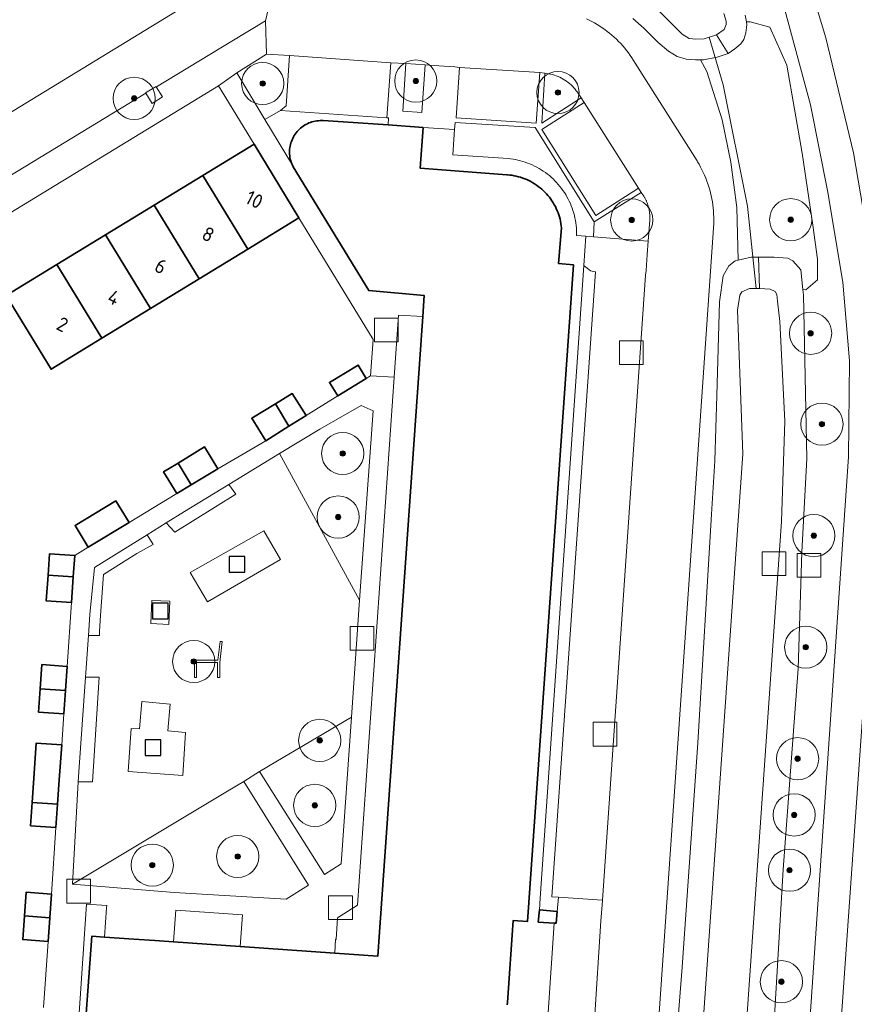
# Model space of a CAD drawing. Extents: x 154222 to 160093, y 456746 to 462495.
# Tile 171 of 254: x 158409 to 158488, y 461278 to 461371. Entities that reach past the tile are written whole.
import ezdxf
from ezdxf.enums import TextEntityAlignment as Align

# ---------------------------------------------------------------- set-up
doc = ezdxf.new("R2010")
doc.units = 0
doc.header["$LTSCALE"] = 0.75
doc.layers.get('0').update_dxf_attribs({"linetype": 'CONTINUOUS'})
for name, color, linetype, lineweight in [('B-XX-GR-BEPLANTING_CULTUUR_BODEMBEDEKKER-GV', 252, 'CONTINUOUS', 18), ('B-XX-GR-BEPLANTING_CULTUUR_BOSPLANTSOEN-GV', 252, 'CONTINUOUS', 18), ('B-XX-GR-BEPLANTING_CULTUUR_HEESTERS-GV', 252, 'CONTINUOUS', 18), ('B-XX-GR-BOOM-S', 252, 'CONTINUOUS', 25), ('B-XX-GR-HAAG-GV', 252, 'CONTINUOUS', 13), ('B-XX-IE-MEUBILAIR_WEGMEUBILAIR-S', 252, 'CONTINUOUS', 25), ('B-XX-KW-KUNSTWERK_DUIKER-G', 252, 'CONTINUOUS', 18), ('B-XX-OG-BEBOUWING-GV', 6, 'CONTINUOUS', 35), ('B-XX-OG-BEBOUWING-T18', 1, 'CONTINUOUS', 18), ('B-XX-OG-TERREIN_CULTUURSCHEIDING-GV', 252, 'CONTINUOUS', 18), ('B-XX-OG-TERREIN_ERF-GV', 252, 'CONTINUOUS', 18), ('B-XX-OG-TERREIN_ONBEGROEID-GV', 252, 'CONTINUOUS', 18), ('B-XX-OG-WATER_SLOOT-GV', 252, 'CONTINUOUS', 18), ('B-XX-RI-GWA_RIOOLPUT-S', 252, 'CONTINUOUS', 25), ('B-XX-VH-VERHARDING_ASFALT-GV', 252, 'CONTINUOUS', 18), ('B-XX-VH-VERHARDING_BETONSTRAATSTEEN-GV', 252, 'CONTINUOUS', 18), ('B-XX-VH-VERHARDING_TEGEL-GV', 252, 'CONTINUOUS', 18), ('B-XX-VH-VERHARDING_TEGEL_RUBBER-GV', 252, 'CONTINUOUS', 18)]:
    doc.layers.add(name, color=color, linetype=linetype, lineweight=lineweight)
doc.styles.add('NLCS-ISO-M-T18', font='NLCS-ISO.ttf', dxfattribs={"height": 1.8})

# ---------------------------------------------------------------- blocks, each defined once
blk = doc.blocks.new('SRI-PUT_INSPECTIEPUT_RIOOLPUT-SO')
at = {"color": 0, "linetype": 'ByBlock', "lineweight": 18}
blk.add_lwpolyline([(-1.125, -1.125), (1.125, -1.125), (1.125, 1.125), (-1.125, 1.125)], close=True, dxfattribs=at)
blk = doc.blocks.new('SIE-WEG_SPEELTOESTEL-SO')
at = {"flags": 128}
blk.add_lwpolyline([(-0.75, -0.75), (0.75, -0.75), (0.75, 0.75), (-0.75, 0.75)], close=True, dxfattribs=at)
blk = doc.blocks.new('SIE-WEG_ZITBANK-SO')
at = {"color": 0, "linetype": 'ByBlock', "lineweight": 18}
blk.add_lwpolyline([(-0.912, -1.631), (-0.912, -0.2), (1.088, -0.2), (1.088, -1.631), (1.288, -1.631), (1.288, -0.212), (1.536, 1.777), (1.335, 1.777), (1.113, 0), (-1.112, 0), (-1.112, -1.631)], close=True, dxfattribs=at)
blk = doc.blocks.new('SGR-BOOM_01-SO')
at = {"linetype": 'ByBlock', "lineweight": 18}
h = blk.add_hatch(color=0, dxfattribs=at)
h.dxf.hatch_style = 1
edge = h.paths.add_edge_path()
edge.add_arc((0, 0), 0.25, 0, 360)
at = {"color": 0, "linetype": 'ByBlock', "lineweight": 18}
for radius in [2, 0.25]:
    blk.add_circle((0, 0), radius, dxfattribs=at)

msp = doc.modelspace()

# ---------------------------------------------------------------- linework, layer by layer
at = {"layer": 'B-XX-GR-BEPLANTING_CULTUUR_BODEMBEDEKKER-GV'}
for points in [[(158443.702, 461361.891), (158433.635, 461362.577), (158432.161, 461361.709), (158434.757, 461357.384), (158434.696, 461357.526), (158434.643, 461357.672), (158434.598, 461357.819), (158434.56, 461357.97), (158434.53, 461358.121), (158434.508, 461358.275), (158434.494, 461358.429), (158434.487, 461358.583), (158434.489, 461358.738), (158434.499, 461358.892), (158434.517, 461359.046), (158434.543, 461359.199), (158434.576, 461359.35), (158434.617, 461359.499), (158434.666, 461359.646), (158434.723, 461359.79), (158434.787, 461359.931), (158434.858, 461360.068), (158434.936, 461360.202), (158435.021, 461360.331), (158435.112, 461360.456), (158435.21, 461360.576), (158435.313, 461360.691), (158435.423, 461360.8), (158435.538, 461360.903), (158435.659, 461361.001), (158435.784, 461361.092), (158435.913, 461361.176), (158436.047, 461361.254), (158436.185, 461361.324), (158436.326, 461361.388), (158436.47, 461361.444), (158436.617, 461361.492), (158436.767, 461361.533), (158436.918, 461361.566), (158437.07, 461361.591), (158437.224, 461361.608), (158437.379, 461361.617), (158437.533, 461361.619), (158437.688, 461361.612), (158443.829, 461361.199), (158443.868, 461361.88)], [(158457.755, 461360.946), (158450.197, 461361.442), (158450.135, 461360.774), (158449.959, 461358.375), (158455.198, 461358.014), (158455.429, 461357.989), (158455.665, 461357.956), (158455.901, 461357.915), (158456.135, 461357.866), (158456.367, 461357.809), (158456.597, 461357.744), (158456.824, 461357.672), (158457.049, 461357.592), (158457.272, 461357.505), (158457.491, 461357.41), (158457.707, 461357.308), (158457.919, 461357.199), (158458.128, 461357.083), (158458.333, 461356.96), (158458.533, 461356.83), (158458.729, 461356.693), (158458.92, 461356.55), (158459.107, 461356.401), (158459.288, 461356.245), (158459.464, 461356.084), (158459.635, 461355.916), (158459.799, 461355.743), (158459.958, 461355.565), (158460.111, 461355.381), (158460.258, 461355.193), (158460.398, 461354.999), (158460.532, 461354.801), (158460.659, 461354.599), (158460.779, 461354.392), (158460.892, 461354.182), (158460.998, 461353.968), (158461.096, 461353.751), (158461.188, 461353.53), (158461.272, 461353.306), (158461.348, 461353.08), (158461.417, 461352.851), (158461.478, 461352.62), (158461.532, 461352.387), (158461.577, 461352.153), (158461.615, 461351.917), (158461.645, 461351.68), (158461.666, 461351.442), (158461.68, 461351.204), (158461.686, 461350.965), (158461.684, 461350.726), (158462.559, 461350.65), (158463.291, 461350.594), (158463.368, 461352.033)], [(158463.015, 461347.363), (158462.363, 461347.892), (158458.224, 461287.917), (158458.188, 461286.81), (158459.84, 461286.653), (158459.966, 461288), (158459.354, 461288.04), (158463.49, 461347.29)], [(158429.416, 461326.194), (158428.731, 461327.13), (158424.528, 461324.573), (158422.813, 461323.497), (158423.615, 461322.612)], [(158421.559, 461321.424), (158420.994, 461322.356), (158416.023, 461319.238), (158415.574, 461314.783), (158415.436, 461312.813), (158416.48, 461312.815), (158416.467, 461313.223), (158416.572, 461314.713), (158416.869, 461318.588), (158420.03, 461320.571)], [(158416.446, 461308.862), (158415.158, 461308.867), (158414.527, 461299.885), (158414.473, 461298.938), (158415.829, 461298.948)]]:
    msp.add_lwpolyline(points, close=True, dxfattribs=at)
at = {"layer": 'B-XX-GR-BEPLANTING_CULTUUR_BOSPLANTSOEN-GV'}
msp.add_lwpolyline([(158478.124, 461370.975), (158477.784, 461370.99), (158477.834, 461370.707), (158477.734, 461369.943), (158477.53, 461369.3), (158477.237, 461368.899), (158476.668, 461368.41), (158476.063, 461367.99), (158475.006, 461367.62), (158473.724, 461367.386), (158473.435, 461367.385), (158474.019, 461366.28), (158475.484, 461361.7), (158476.309, 461357.67), (158476.858, 461353.364), (158477.005, 461348.399), (158478.235, 461348.672), (158478.94, 461348.676), (158480.421, 461348.684), (158481.689, 461348.57), (158482.176, 461348.313), (158482.438, 461348.037), (158482.927, 461347.467), (158483.131, 461345.595), (158483.407, 461345.583), (158484.514, 461346.52), (158484.514, 461348.48), (158484.088, 461351.718), (158483.066, 461358.535), (158481.617, 461366.885), (158479.998, 461370.464)], close=True, dxfattribs=at)
at = {"layer": 'B-XX-GR-BEPLANTING_CULTUUR_HEESTERS-GV'}
for points in [[(158434.479, 461367.782), (158432.313, 461367.925), (158429.507, 461366.129), (158432.161, 461361.709), (158433.635, 461362.577), (158434.172, 461363.016)], [(158447.355, 461366.893), (158445.515, 461367.015), (158445.232, 461362.499), (158447.018, 461362.371)], [(158458.863, 461366.092), (158458.69, 461366.113), (158458.385, 461361.384), (158462.128, 461363.784), (158461.873, 461364.147), (158461.771, 461364.301), (158461.662, 461364.451), (158461.547, 461364.595), (158461.426, 461364.735), (158461.298, 461364.869), (158461.165, 461364.997), (158461.027, 461365.12), (158460.883, 461365.236), (158460.735, 461365.347), (158460.582, 461365.45), (158460.425, 461365.547), (158460.263, 461365.637), (158460.098, 461365.72), (158459.929, 461365.796), (158459.758, 461365.864), (158459.583, 461365.925), (158459.406, 461365.979), (158459.227, 461366.024), (158459.046, 461366.062)], [(158468.057, 461354.449), (158467.821, 461354.798), (158463.368, 461352.033), (158463.291, 461350.594), (158468.47, 461350.195), (158468.615, 461352.178), (158468.62, 461352.242), (158468.623, 461352.306), (158468.626, 461352.371), (158468.627, 461352.435), (158468.627, 461352.499), (158468.626, 461352.563), (158468.624, 461352.628), (158468.621, 461352.692), (158468.616, 461352.756), (158468.611, 461352.82), (158468.604, 461352.884), (158468.597, 461352.948), (158468.588, 461353.012), (158468.578, 461353.075), (158468.567, 461353.139), (158468.555, 461353.202), (158468.542, 461353.265), (158468.528, 461353.328), (158468.52, 461353.359), (158468.512, 461353.39), (158468.496, 461353.452), (158468.478, 461353.514), (158468.46, 461353.576), (158468.44, 461353.637), (158468.419, 461353.698), (158468.398, 461353.758), (158468.375, 461353.818), (158468.351, 461353.878), (158468.326, 461353.937), (158468.3, 461353.996), (158468.273, 461354.055), (158468.245, 461354.113), (158468.216, 461354.17), (158468.187, 461354.227), (158468.156, 461354.283), (158468.124, 461354.339), (158468.091, 461354.394)], [(158442.4, 461334.117), (158441.291, 461334.6), (158437.366, 461332.381), (158433.528, 461330.047), (158441.13, 461316.144)], [(158439.366, 461291.164), (158440.348, 461305.061), (158433.198, 461300.835), (158431.648, 461299.919), (158437.792, 461290.157)], [(158436.274, 461289.155), (158430.16, 461298.971), (158428.616, 461298.045), (158420.564, 461293.218), (158413.923, 461289.237), (158423.561, 461288.446), (158434.159, 461287.814)]]:
    msp.add_lwpolyline(points, close=True, dxfattribs=at)
at = {"layer": 'B-XX-GR-HAAG-GV'}
for points in [[(158443.702, 461361.891), (158433.635, 461362.577), (158432.161, 461361.709), (158434.757, 461357.384), (158434.696, 461357.526), (158434.643, 461357.672), (158434.598, 461357.819), (158434.56, 461357.97), (158434.53, 461358.121), (158434.508, 461358.275), (158434.494, 461358.429), (158434.487, 461358.583), (158434.489, 461358.738), (158434.499, 461358.892), (158434.517, 461359.046), (158434.543, 461359.199), (158434.576, 461359.35), (158434.617, 461359.499), (158434.666, 461359.646), (158434.723, 461359.79), (158434.787, 461359.931), (158434.858, 461360.068), (158434.936, 461360.202), (158435.021, 461360.331), (158435.112, 461360.456), (158435.21, 461360.576), (158435.313, 461360.691), (158435.423, 461360.8), (158435.538, 461360.903), (158435.659, 461361.001), (158435.784, 461361.092), (158435.913, 461361.176), (158436.047, 461361.254), (158436.185, 461361.324), (158436.326, 461361.388), (158436.47, 461361.444), (158436.617, 461361.492), (158436.767, 461361.533), (158436.918, 461361.566), (158437.07, 461361.591), (158437.224, 461361.608), (158437.379, 461361.617), (158437.533, 461361.619), (158437.688, 461361.612), (158443.829, 461361.199), (158443.868, 461361.88)], [(158457.755, 461360.946), (158450.197, 461361.442), (158450.135, 461360.774), (158449.959, 461358.375), (158455.198, 461358.014), (158455.429, 461357.989), (158455.665, 461357.956), (158455.901, 461357.915), (158456.135, 461357.866), (158456.367, 461357.809), (158456.597, 461357.744), (158456.824, 461357.672), (158457.049, 461357.592), (158457.272, 461357.505), (158457.491, 461357.41), (158457.707, 461357.308), (158457.919, 461357.199), (158458.128, 461357.083), (158458.333, 461356.96), (158458.533, 461356.83), (158458.729, 461356.693), (158458.92, 461356.55), (158459.107, 461356.401), (158459.288, 461356.245), (158459.464, 461356.084), (158459.635, 461355.916), (158459.799, 461355.743), (158459.958, 461355.565), (158460.111, 461355.381), (158460.258, 461355.193), (158460.398, 461354.999), (158460.532, 461354.801), (158460.659, 461354.599), (158460.779, 461354.392), (158460.892, 461354.182), (158460.998, 461353.968), (158461.096, 461353.751), (158461.188, 461353.53), (158461.272, 461353.306), (158461.348, 461353.08), (158461.417, 461352.851), (158461.478, 461352.62), (158461.532, 461352.387), (158461.577, 461352.153), (158461.615, 461351.917), (158461.645, 461351.68), (158461.666, 461351.442), (158461.68, 461351.204), (158461.686, 461350.965), (158461.684, 461350.726), (158462.559, 461350.65), (158463.291, 461350.594), (158463.368, 461352.033)], [(158463.015, 461347.363), (158462.363, 461347.892), (158458.224, 461287.917), (158458.188, 461286.81), (158459.84, 461286.653), (158459.966, 461288), (158459.354, 461288.04), (158463.49, 461347.29)]]:
    msp.add_lwpolyline(points, close=True, dxfattribs=at)
at = {"layer": 'B-XX-KW-KUNSTWERK_DUIKER-G'}
msp.add_lwpolyline([(158478.691, 461345.711), (158477.878, 461353.493), (158475.576, 461364.995), (158474.244, 461369.521)], dxfattribs=at)
at = {"layer": 'B-XX-OG-BEBOUWING-GV'}
msp.add_lwpolyline([(158455.125, 461277.809), (158455.14, 461278.018), (158455.69, 461285.801), (158457.05, 461285.711), (158461.387, 461347.953), (158459.981, 461348.084), (158460.259, 461351.443), (158460.236, 461351.653), (158460.204, 461351.861), (158460.165, 461352.068), (158460.118, 461352.274), (158460.063, 461352.478), (158460.001, 461352.679), (158459.931, 461352.878), (158459.853, 461353.074), (158459.768, 461353.267), (158459.676, 461353.457), (158459.577, 461353.643), (158459.47, 461353.825), (158459.357, 461354.003), (158459.238, 461354.177), (158459.111, 461354.346), (158458.979, 461354.51), (158458.84, 461354.668), (158458.695, 461354.822), (158458.545, 461354.97), (158458.389, 461355.112), (158458.228, 461355.248), (158458.062, 461355.378), (158457.891, 461355.501), (158457.715, 461355.618), (158457.535, 461355.728), (158457.351, 461355.831), (158457.164, 461355.928), (158456.973, 461356.017), (158456.778, 461356.098), (158456.581, 461356.173), (158456.38, 461356.239), (158456.178, 461356.298), (158455.973, 461356.35), (158455.767, 461356.393), (158455.559, 461356.429), (158455.35, 461356.457), (158455.14, 461356.477), (158455.093, 461356.48), (158446.868, 461357.099), (158447.148, 461360.959), (158443.829, 461361.199), (158437.688, 461361.612), (158437.533, 461361.619), (158437.379, 461361.617), (158437.224, 461361.608), (158437.07, 461361.591), (158436.918, 461361.566), (158436.767, 461361.533), (158436.617, 461361.492), (158436.47, 461361.444), (158436.326, 461361.388), (158436.185, 461361.324), (158436.047, 461361.254), (158435.913, 461361.176), (158435.784, 461361.092), (158435.659, 461361.001), (158435.538, 461360.903), (158435.423, 461360.8), (158435.313, 461360.691), (158435.21, 461360.576), (158435.112, 461360.456), (158435.021, 461360.331), (158434.936, 461360.202), (158434.858, 461360.068), (158434.787, 461359.931), (158434.723, 461359.79), (158434.666, 461359.646), (158434.617, 461359.499), (158434.576, 461359.35), (158434.543, 461359.199), (158434.517, 461359.046), (158434.499, 461358.892), (158434.489, 461358.738), (158434.487, 461358.583), (158434.494, 461358.429), (158434.508, 461358.275), (158434.53, 461358.121), (158434.56, 461357.97), (158434.598, 461357.819), (158434.643, 461357.672), (158434.696, 461357.526), (158434.757, 461357.384), (158434.825, 461357.245), (158434.834, 461357.227), (158441.987, 461345.495), (158447.257, 461345.032), (158447.119, 461343.061), (158443.018, 461284.681), (158442.859, 461282.415), (158438.776, 461282.699), (158429.81, 461283.321), (158423.489, 461283.76), (158421.737, 461283.882), (158419.724, 461284.022), (158416.968, 461284.213), (158415.748, 461284.298), (158414.85, 461271.791)], dxfattribs=at)
for points in [[(158435.385, 461352.395), (158431.129, 461359.375), (158426.278, 461356.415), (158430.533, 461349.433)], [(158430.533, 461349.433), (158426.278, 461356.415), (158421.669, 461353.602), (158425.925, 461346.619)], [(158425.925, 461346.619), (158421.669, 461353.602), (158417.06, 461350.789), (158421.316, 461343.805)], [(158421.316, 461343.805), (158417.06, 461350.789), (158412.451, 461347.976), (158416.707, 461340.991)], [(158416.707, 461340.991), (158412.451, 461347.976), (158407.64, 461345.04), (158411.89, 461338.05)], [(158441.757, 461337.156), (158440.977, 461338.438), (158438.274, 461336.794), (158439.054, 461335.512)], [(158436.051, 461333.667), (158434.751, 461335.736), (158433.151, 461334.762), (158434.437, 461332.652)], [(158434.437, 461332.652), (158433.151, 461334.762), (158430.902, 461333.393), (158432.238, 461331.27)], [(158427.68, 461328.62), (158426.43, 461330.68), (158423.923, 461329.151), (158425.173, 461327.101)], [(158425.173, 461327.101), (158423.923, 461329.151), (158422.56, 461328.32), (158423.8, 461326.27)], [(158419.28, 461323.52), (158418.03, 461325.57), (158414.17, 461323.22), (158415.42, 461321.17)], [(158414.14, 461320.39), (158411.75, 461320.56), (158411.608, 461318.518), (158413.999, 461318.355)], [(158413.999, 461318.355), (158411.608, 461318.518), (158411.44, 461316.09), (158413.83, 461315.93)], [(158413.41, 461309.88), (158411.02, 461310.05), (158410.861, 461307.743), (158413.252, 461307.579)], [(158413.252, 461307.579), (158410.861, 461307.743), (158410.71, 461305.54), (158413.1, 461305.37)], [(158412.899, 461302.447), (158410.493, 461302.608), (158410.27, 461299.27), (158410.111, 461296.968), (158412.506, 461296.804), (158412.67, 461299.11)], [(158412.506, 461296.804), (158410.111, 461296.968), (158409.96, 461294.77), (158412.35, 461294.61)], [(158411.92, 461288.3), (158409.52, 461288.47), (158409.365, 461286.221), (158411.765, 461286.059)], [(158459.84, 461286.653), (158458.188, 461286.81), (158458.055, 461285.644), (158459.577, 461285.551), (158459.766, 461285.54)], [(158411.765, 461286.059), (158409.365, 461286.221), (158409.21, 461283.98), (158411.61, 461283.81)]]:
    msp.add_lwpolyline(points, close=True, dxfattribs=at)
at = {"layer": 'B-XX-OG-TERREIN_CULTUURSCHEIDING-GV'}
for points in [[(158488.873, 461384.126), (158481.787, 461381.047), (158481.791, 461381.028), (158481.808, 461380.943), (158482.735, 461377.968), (158485.307, 461369.453), (158487.912, 461358.546), (158489.26, 461350.798)], [(158477.673, 461371.609), (158477.784, 461370.99), (158478.124, 461370.975), (158479.998, 461370.464), (158481.617, 461366.885), (158483.066, 461358.535), (158484.088, 461351.718), (158484.514, 461348.48), (158484.514, 461346.52), (158483.407, 461345.583), (158483.131, 461345.595), (158483.184, 461345.109), (158483.501, 461329.58), (158483.032, 461320.71), (158482.68, 461309.672), (158481.264, 461290.628), (158479.97, 461268.704)], [(158483.017, 461265.193), (158487.44, 461329.74), (158487.559, 461338.858), (158486.915, 461346.287), (158485.472, 461355.003), (158483.837, 461363.103), (158481.414, 461372.116)], [(158462.627, 461371.26), (158462.887, 461371.136), (158463.142, 461371.005), (158463.394, 461370.867), (158463.642, 461370.721), (158463.886, 461370.569), (158464.126, 461370.411), (158464.361, 461370.245), (158464.591, 461370.073), (158464.817, 461369.895), (158465.037, 461369.711), (158465.252, 461369.52), (158465.462, 461369.324), (158465.667, 461369.122), (158465.865, 461368.914), (158466.058, 461368.701), (158466.245, 461368.482), (158466.425, 461368.258), (158466.6, 461368.03), (158466.767, 461367.797), (158466.929, 461367.559), (158467.083, 461367.317), (158467.231, 461367.07), (158473.105, 461357.788), (158473.146, 461357.721), (158473.294, 461357.47), (158473.435, 461357.215), (158473.569, 461356.956), (158473.696, 461356.693), (158473.815, 461356.427), (158473.927, 461356.158), (158474.032, 461355.886), (158474.129, 461355.612), (158474.219, 461355.334), (158474.301, 461355.055), (158474.375, 461354.773), (158474.442, 461354.489), (158474.501, 461354.204), (158474.551, 461353.917), (158474.594, 461353.628), (158474.629, 461353.339), (158474.657, 461353.049), (158474.676, 461352.758), (158474.687, 461352.467), (158474.69, 461352.175), (158474.685, 461351.884), (158469.15, 461271.987)], [(158470.767, 461269.743), (158471.705, 461281.358), (158473.177, 461302.623), (158474.456, 461324.304), (158474.791, 461329.355), (158474.963, 461335.551), (158475.24, 461344.42), (158475.591, 461346.886), (158476.123, 461347.861), (158476.71, 461348.333), (158477.005, 461348.399), (158476.858, 461353.364), (158476.309, 461357.67), (158475.484, 461361.7), (158474.019, 461366.28), (158473.435, 461367.385), (158472.96, 461367.382), (158472.057, 461367.446), (158471.206, 461367.684), (158470.387, 461368.182), (158469.428, 461369.01), (158468.067, 461370.373), (158467.003, 461371.303)], [(158490.48, 461329.3), (158485.917, 461264.194), (158494.711, 461263.5)]]:
    msp.add_lwpolyline(points, dxfattribs=at)
for points in [[(158441.13, 461316.144), (158433.528, 461330.047), (158428.731, 461327.13), (158429.416, 461326.194), (158423.615, 461322.612), (158422.813, 461323.497), (158420.994, 461322.356), (158421.559, 461321.424), (158420.03, 461320.571), (158416.869, 461318.588), (158416.572, 461314.713), (158416.467, 461313.223), (158416.48, 461312.815), (158415.436, 461312.813), (158415.158, 461308.867), (158416.446, 461308.862), (158415.829, 461298.948), (158414.473, 461298.938), (158413.923, 461289.237), (158420.564, 461293.218), (158428.616, 461298.045), (158430.16, 461298.971), (158431.648, 461299.919), (158433.198, 461300.835), (158440.348, 461305.061)], [(158425.084, 461318.779), (158432.056, 461322.722), (158433.624, 461320.005), (158426.711, 461315.995)], [(158423.131, 461316.054), (158423.037, 461313.865), (158421.34, 461313.955), (158421.434, 461316.139)], [(158420.268, 461303.954), (158420.479, 461306.536), (158423.173, 461306.302), (158422.947, 461303.762), (158424.63, 461303.598), (158424.374, 461299.529), (158419.196, 461299.923), (158419.493, 461304)]]:
    msp.add_lwpolyline(points, close=True, dxfattribs=at)
at = {"layer": 'B-XX-OG-TERREIN_ERF-GV'}
for points in [[(158313.99, 461370.69), (158377.042, 461348.624), (158377.314, 461349.401), (158381.388, 461351.884), (158381.73, 461352.09), (158390.48, 461357.37), (158390.821, 461357.579), (158394.569, 461359.874), (158397.092, 461355.748), (158402.33, 461358.9), (158423.21, 461371.65)], [(158459.003, 461277.039), (158459.577, 461285.551), (158458.055, 461285.644), (158458.188, 461286.81), (158458.224, 461287.917), (158462.363, 461347.892), (158462.559, 461350.65), (158461.684, 461350.726), (158461.686, 461350.965), (158461.68, 461351.204), (158461.666, 461351.442), (158461.645, 461351.68), (158461.615, 461351.917), (158461.577, 461352.153), (158461.532, 461352.387), (158461.478, 461352.62), (158461.417, 461352.851), (158461.348, 461353.08), (158461.272, 461353.306), (158461.188, 461353.53), (158461.096, 461353.751), (158460.998, 461353.968), (158460.892, 461354.182), (158460.779, 461354.392), (158460.659, 461354.599), (158460.532, 461354.801), (158460.398, 461354.999), (158460.258, 461355.193), (158460.111, 461355.381), (158459.958, 461355.565), (158459.799, 461355.743), (158459.635, 461355.916), (158459.464, 461356.084), (158459.288, 461356.245), (158459.107, 461356.401), (158458.92, 461356.55), (158458.729, 461356.693), (158458.533, 461356.83), (158458.333, 461356.96), (158458.128, 461357.083), (158457.919, 461357.199), (158457.707, 461357.308), (158457.491, 461357.41), (158457.272, 461357.505), (158457.049, 461357.592), (158456.824, 461357.672), (158456.597, 461357.744), (158456.367, 461357.809), (158456.135, 461357.866), (158455.901, 461357.915), (158455.665, 461357.956), (158455.429, 461357.989), (158455.198, 461358.014), (158449.959, 461358.375), (158450.135, 461360.774), (158447.148, 461360.959), (158446.868, 461357.099), (158455.093, 461356.48), (158455.14, 461356.477), (158455.35, 461356.457), (158455.559, 461356.429), (158455.767, 461356.393), (158455.973, 461356.35), (158456.178, 461356.298), (158456.38, 461356.239), (158456.581, 461356.173), (158456.778, 461356.098), (158456.973, 461356.017), (158457.164, 461355.928), (158457.351, 461355.831), (158457.535, 461355.728), (158457.715, 461355.618), (158457.891, 461355.501), (158458.062, 461355.378), (158458.228, 461355.248), (158458.389, 461355.112), (158458.545, 461354.97), (158458.695, 461354.822), (158458.84, 461354.668), (158458.979, 461354.51), (158459.111, 461354.346), (158459.238, 461354.177), (158459.357, 461354.003), (158459.47, 461353.825), (158459.577, 461353.643), (158459.676, 461353.457), (158459.768, 461353.267), (158459.853, 461353.074), (158459.931, 461352.878), (158460.001, 461352.679), (158460.063, 461352.478), (158460.118, 461352.274), (158460.165, 461352.068), (158460.204, 461351.861), (158460.236, 461351.653), (158460.259, 461351.443), (158459.981, 461348.084), (158461.387, 461347.953), (158457.05, 461285.711), (158455.69, 461285.801), (158455.14, 461278.018), (158455.125, 461277.809)], [(158411.17, 461277.54), (158411.61, 461283.81), (158409.21, 461283.98), (158409.365, 461286.221), (158409.52, 461288.47), (158411.92, 461288.3), (158412.35, 461294.61), (158409.96, 461294.77), (158410.111, 461296.968), (158410.27, 461299.27), (158410.493, 461302.608), (158412.899, 461302.447), (158413.1, 461305.37), (158410.71, 461305.54), (158410.861, 461307.743), (158411.02, 461310.05), (158413.41, 461309.88), (158413.83, 461315.93), (158411.44, 461316.09), (158411.608, 461318.518), (158411.75, 461320.56), (158414.14, 461320.39), (158415.42, 461321.17), (158414.17, 461323.22), (158418.03, 461325.57), (158419.28, 461323.52), (158423.8, 461326.27), (158422.56, 461328.32), (158423.923, 461329.151), (158426.43, 461330.68), (158427.68, 461328.62), (158432.238, 461331.27), (158430.902, 461333.393), (158433.151, 461334.762), (158434.751, 461335.736), (158436.051, 461333.667), (158439.054, 461335.512), (158438.274, 461336.794), (158440.977, 461338.438), (158441.757, 461337.156), (158442.17, 461337.409), (158442.415, 461340.858), (158435.385, 461352.395), (158430.533, 461349.433), (158425.925, 461346.619), (158421.316, 461343.805), (158416.707, 461340.991), (158411.89, 461338.05), (158407.64, 461345.04)]]:
    msp.add_lwpolyline(points, dxfattribs=at)
for points in [[(158447.119, 461343.061), (158444.821, 461343.168), (158444.413, 461337.295), (158440.934, 461287.231), (158439.038, 461286.034), (158438.91, 461284.005), (158438.86, 461284.008), (158438.776, 461282.699), (158442.859, 461282.415), (158443.018, 461284.681)], [(158417.166, 461287.202), (158415.259, 461287.332), (158414.054, 461269.488), (158414.69, 461269.416), (158444.055, 461267.382), (158444.133, 461268.372), (158432.393, 461269.176), (158418.03, 461270.178), (158418.125, 461271.545), (158414.85, 461271.791), (158415.748, 461284.298), (158416.968, 461284.213), (158417.152, 461286.993)], [(158430.03, 461286.314), (158423.712, 461286.781), (158423.489, 461283.76), (158429.81, 461283.321)]]:
    msp.add_lwpolyline(points, close=True, dxfattribs=at)
at = {"layer": 'B-XX-OG-TERREIN_ONBEGROEID-GV'}
msp.add_lwpolyline([(158421.858, 461364.823), (158421.843, 461364.847), (158420.853, 461364.241), (158420.863, 461364.224), (158421.46, 461363.251), (158422.449, 461363.857)], close=True, dxfattribs=at)
at = {"layer": 'B-XX-OG-WATER_SLOOT-GV'}
for points in [[(158467.003, 461371.303), (158468.067, 461370.373), (158469.428, 461369.01), (158470.387, 461368.182), (158471.206, 461367.684), (158472.057, 461367.446), (158472.96, 461367.382), (158473.435, 461367.385), (158473.724, 461367.386), (158475.006, 461367.62), (158476.063, 461367.99), (158474.959, 461369.753), (158473.764, 461369.365), (158473.001, 461369.343), (158472.341, 461369.391), (158471.697, 461369.804), (158469.305, 461372.219)], [(158469.305, 461372.219), (158471.697, 461369.804), (158472.341, 461369.391), (158473.001, 461369.343), (158473.764, 461369.365), (158474.959, 461369.753), (158475.668, 461370.244), (158475.873, 461370.713), (158475.871, 461371.026), (158475.641, 461371.753)], [(158475.641, 461371.753), (158475.871, 461371.026), (158475.873, 461370.713), (158475.668, 461370.244), (158474.959, 461369.753), (158476.063, 461367.99), (158476.668, 461368.41), (158477.237, 461368.899), (158477.53, 461369.3), (158477.734, 461369.943), (158477.834, 461370.707), (158477.784, 461370.99), (158477.673, 461371.609)], [(158472.527, 461259.45), (158477.45, 461330.02), (158476.922, 461343.639), (158477.166, 461345.077), (158477.338, 461345.391), (158478.082, 461345.707), (158479.019, 461345.713), (158479.022, 461345.713), (158478.94, 461348.676), (158478.235, 461348.672), (158477.005, 461348.399), (158476.71, 461348.333), (158476.123, 461347.861), (158475.591, 461346.886), (158475.24, 461344.42), (158474.963, 461335.551), (158474.791, 461329.355), (158474.456, 461324.304), (158473.177, 461302.623), (158471.705, 461281.358), (158470.767, 461269.743)], [(158479.97, 461268.704), (158481.264, 461290.628), (158482.68, 461309.672), (158483.032, 461320.71), (158483.501, 461329.58), (158483.184, 461345.109), (158483.131, 461345.595), (158482.927, 461347.467), (158482.438, 461348.037), (158482.176, 461348.313), (158481.689, 461348.57), (158480.421, 461348.684), (158478.94, 461348.676), (158479.022, 461345.713), (158480.026, 461345.632), (158480.496, 461345.427), (158480.671, 461345.115), (158480.727, 461344.508), (158480.934, 461342.585), (158481.43, 461333.11), (158481.09, 461323.62), (158476.61, 461259.3)], [(158476.61, 461259.3), (158481.09, 461323.62), (158481.43, 461333.11), (158480.934, 461342.585), (158480.727, 461344.508), (158480.671, 461345.115), (158480.496, 461345.427), (158480.026, 461345.632), (158479.022, 461345.713), (158479.019, 461345.713), (158478.082, 461345.707), (158477.338, 461345.391), (158477.166, 461345.077), (158476.922, 461343.639), (158477.45, 461330.02), (158472.527, 461259.45)]]:
    msp.add_lwpolyline(points, dxfattribs=at)
at = {"layer": 'B-XX-VH-VERHARDING_ASFALT-GV'}
for points in [[(158489.26, 461350.798), (158487.912, 461358.546), (158485.307, 461369.453), (158482.735, 461377.968)], [(158481.414, 461372.116), (158483.837, 461363.103), (158485.472, 461355.003), (158486.915, 461346.287), (158487.559, 461338.858), (158487.44, 461329.74), (158483.017, 461265.193)], [(158485.917, 461264.194), (158490.48, 461329.3)]]:
    msp.add_lwpolyline(points, dxfattribs=at)
at = {"layer": 'B-XX-VH-VERHARDING_BETONSTRAATSTEEN-GV'}
for points in [[(158432.478, 461372.141), (158426.44, 461373.63), (158423.21, 461371.65), (158402.33, 461358.9), (158397.092, 461355.748), (158393.17, 461353.385), (158393.166, 461353.383), (158383.964, 461347.604), (158383.857, 461347.537), (158380.4, 461345.41), (158382.932, 461341.16), (158384.23, 461341.93), (158386.4, 461343.264), (158386.424, 461343.278), (158420.863, 461364.224), (158420.853, 461364.241), (158421.843, 461364.847), (158421.858, 461364.823), (158421.87, 461364.83), (158429.022, 461369.136), (158432.216, 461371.059)], [(158444.077, 461367.101), (158434.479, 461367.782), (158434.172, 461363.016), (158433.635, 461362.577), (158443.702, 461361.891)], [(158445.515, 461367.015), (158444.077, 461367.101), (158443.702, 461361.891), (158443.868, 461361.88), (158443.829, 461361.199), (158447.148, 461360.959), (158450.135, 461360.774), (158450.197, 461361.442), (158457.755, 461360.946), (158463.368, 461352.033), (158467.821, 461354.798), (158467.541, 461355.213), (158463.522, 461352.635), (158458.395, 461360.77), (158462.398, 461363.342), (158462.128, 461363.784), (158458.385, 461361.384), (158458.69, 461366.113), (158458.203, 461366.159), (158457.852, 461361.382), (158450.265, 461361.892), (158450.585, 461366.663), (158450.139, 461366.701), (158448.644, 461366.797), (158447.355, 461366.893), (158447.018, 461362.371), (158445.232, 461362.499)], [(158458.203, 461366.159), (158450.585, 461366.663), (158450.265, 461361.892), (158457.852, 461361.382)], [(158431.129, 461359.375), (158427.743, 461364.918), (158404.24, 461350.57), (158407.64, 461345.04), (158412.451, 461347.976), (158417.06, 461350.789), (158421.669, 461353.602), (158426.278, 461356.415)], [(158467.541, 461355.213), (158462.398, 461363.342), (158458.395, 461360.77), (158463.522, 461352.635)], [(158463.291, 461350.594), (158462.559, 461350.65), (158462.363, 461347.892), (158463.015, 461347.363), (158463.49, 461347.29), (158459.354, 461288.04), (158459.966, 461288), (158464.128, 461287.73), (158468.211, 461346.95), (158468.275, 461347.398), (158468.391, 461348.909), (158468.47, 461350.195)], [(158437.366, 461332.381), (158441.291, 461334.6), (158442.4, 461334.117), (158441.13, 461316.144), (158440.348, 461305.061), (158439.366, 461291.164), (158437.792, 461290.157), (158431.648, 461299.919), (158430.16, 461298.971), (158436.274, 461289.155), (158434.159, 461287.814), (158423.561, 461288.446), (158413.923, 461289.237), (158414.473, 461298.938), (158414.527, 461299.885), (158415.158, 461308.867), (158415.436, 461312.813), (158415.574, 461314.783), (158416.023, 461319.238), (158420.994, 461322.356), (158422.813, 461323.497), (158424.528, 461324.573), (158428.731, 461327.13), (158433.528, 461330.047)], [(158464.128, 461287.73), (158459.966, 461288), (158459.84, 461286.653), (158459.766, 461285.54), (158459.577, 461285.551), (158459.003, 461277.039), (158458.595, 461277.058), (158458.593, 461276.64), (158458.243, 461271.586), (158463.038, 461271.23), (158463.37, 461276.331), (158463.992, 461285.753), (158464.117, 461287.249)]]:
    msp.add_lwpolyline(points, close=True, dxfattribs=at)
for points in [[(158432.478, 461372.141), (158432.216, 461371.059), (158432.313, 461367.925), (158434.479, 461367.782), (158444.077, 461367.101), (158445.515, 461367.015), (158447.355, 461366.893), (158448.644, 461366.797), (158450.139, 461366.701), (158450.585, 461366.663), (158458.203, 461366.159), (158458.69, 461366.113), (158458.863, 461366.092), (158459.046, 461366.062), (158459.227, 461366.024), (158459.406, 461365.979), (158459.583, 461365.925), (158459.758, 461365.864), (158459.929, 461365.796), (158460.098, 461365.72), (158460.263, 461365.637), (158460.425, 461365.547), (158460.582, 461365.45), (158460.735, 461365.347), (158460.883, 461365.236), (158461.027, 461365.12), (158461.165, 461364.997), (158461.298, 461364.869), (158461.426, 461364.735), (158461.547, 461364.595), (158461.662, 461364.451), (158461.771, 461364.301), (158461.873, 461364.147), (158462.128, 461363.784), (158462.398, 461363.342), (158467.541, 461355.213), (158467.821, 461354.798), (158468.057, 461354.449), (158468.091, 461354.394), (158468.124, 461354.339), (158468.156, 461354.283), (158468.187, 461354.227), (158468.216, 461354.17), (158468.245, 461354.113), (158468.273, 461354.055), (158468.3, 461353.996), (158468.326, 461353.937), (158468.351, 461353.878), (158468.375, 461353.818), (158468.398, 461353.758), (158468.419, 461353.698), (158468.44, 461353.637), (158468.46, 461353.576), (158468.478, 461353.514), (158468.496, 461353.452), (158468.512, 461353.39), (158468.52, 461353.359), (158468.528, 461353.328), (158468.542, 461353.265), (158468.555, 461353.202), (158468.567, 461353.139), (158468.578, 461353.075), (158468.588, 461353.012), (158468.597, 461352.948), (158468.604, 461352.884), (158468.611, 461352.82), (158468.616, 461352.756), (158468.621, 461352.692), (158468.624, 461352.628), (158468.626, 461352.563), (158468.627, 461352.499), (158468.627, 461352.435), (158468.626, 461352.371), (158468.623, 461352.306), (158468.62, 461352.242), (158468.615, 461352.178), (158468.47, 461350.195), (158468.391, 461348.909), (158468.275, 461347.398), (158468.211, 461346.95), (158464.128, 461287.73), (158464.117, 461287.249), (158463.992, 461285.753), (158463.37, 461276.331)], [(158469.15, 461271.987), (158474.685, 461351.884), (158474.69, 461352.175), (158474.687, 461352.467), (158474.676, 461352.758), (158474.657, 461353.049), (158474.629, 461353.339), (158474.594, 461353.628), (158474.551, 461353.917), (158474.501, 461354.204), (158474.442, 461354.489), (158474.375, 461354.773), (158474.301, 461355.055), (158474.219, 461355.334), (158474.129, 461355.612), (158474.032, 461355.886), (158473.927, 461356.158), (158473.815, 461356.427), (158473.696, 461356.693), (158473.569, 461356.956), (158473.435, 461357.215), (158473.294, 461357.47), (158473.146, 461357.721), (158473.105, 461357.788), (158467.231, 461367.07), (158467.083, 461367.317), (158466.929, 461367.559), (158466.767, 461367.797), (158466.6, 461368.03), (158466.425, 461368.258), (158466.245, 461368.482), (158466.058, 461368.701), (158465.865, 461368.914), (158465.667, 461369.122), (158465.462, 461369.324), (158465.252, 461369.52), (158465.037, 461369.711), (158464.817, 461369.895), (158464.591, 461370.073), (158464.361, 461370.245), (158464.126, 461370.411), (158463.886, 461370.569), (158463.642, 461370.721), (158463.394, 461370.867), (158463.142, 461371.005), (158462.887, 461371.136), (158462.627, 461371.26)], [(158414.054, 461269.488), (158415.259, 461287.332), (158417.166, 461287.202), (158417.152, 461286.993), (158416.968, 461284.213), (158419.724, 461284.022), (158421.737, 461283.882), (158423.489, 461283.76), (158423.712, 461286.781), (158430.03, 461286.314), (158429.81, 461283.321), (158438.776, 461282.699), (158438.86, 461284.008), (158438.91, 461284.005), (158439.038, 461286.034), (158440.934, 461287.231), (158444.413, 461337.295), (158442.17, 461337.409), (158441.757, 461337.156), (158439.054, 461335.512), (158436.051, 461333.667), (158434.437, 461332.652), (158432.238, 461331.27), (158427.68, 461328.62), (158425.173, 461327.101), (158423.8, 461326.27), (158419.28, 461323.52), (158415.42, 461321.17), (158414.14, 461320.39), (158413.999, 461318.355), (158413.83, 461315.93), (158413.41, 461309.88), (158413.252, 461307.579), (158413.1, 461305.37), (158412.899, 461302.447), (158412.67, 461299.11), (158412.506, 461296.804), (158412.35, 461294.61), (158411.92, 461288.3), (158411.765, 461286.059), (158411.61, 461283.81), (158411.17, 461277.54)]]:
    msp.add_lwpolyline(points, dxfattribs=at)
at = {"layer": 'B-XX-VH-VERHARDING_TEGEL-GV'}
msp.add_lwpolyline([(158404.24, 461350.57), (158427.743, 461364.918), (158429.507, 461366.129), (158432.313, 461367.925), (158432.216, 461371.059), (158429.022, 461369.136), (158421.87, 461364.83), (158421.858, 461364.823), (158422.449, 461363.857), (158421.46, 461363.251), (158420.863, 461364.224), (158386.424, 461343.278)], dxfattribs=at)
msp.add_lwpolyline([(158432.161, 461361.709), (158429.507, 461366.129), (158427.743, 461364.918), (158431.129, 461359.375), (158435.385, 461352.395), (158442.415, 461340.858), (158442.17, 461337.409), (158444.413, 461337.295), (158444.821, 461343.168), (158447.119, 461343.061), (158447.257, 461345.032), (158441.987, 461345.495), (158434.834, 461357.227), (158434.825, 461357.245), (158434.757, 461357.384)], close=True, dxfattribs=at)
at = {"layer": 'B-XX-VH-VERHARDING_TEGEL_RUBBER-GV'}
for points in [[(158433.624, 461320.005), (158432.056, 461322.722), (158425.084, 461318.779), (158426.711, 461315.995)], [(158423.131, 461316.054), (158421.434, 461316.139), (158421.34, 461313.955), (158423.037, 461313.865)], [(158423.173, 461306.302), (158420.479, 461306.536), (158420.268, 461303.954), (158419.493, 461304), (158419.196, 461299.923), (158424.374, 461299.529), (158424.63, 461303.598), (158422.947, 461303.762)]]:
    msp.add_lwpolyline(points, close=True, dxfattribs=at)

# ---------------------------------------------------------------- block references
at = {"layer": 'B-XX-GR-BOOM-S'}
for p in [(158431.95, 461365.131), (158446.451, 461365.368), (158459.924, 461364.277), (158419.767, 461363.723), (158466.91, 461352.2), (158481.979, 461352.221), (158483.863, 461341.457), (158484.939, 461332.845), (158439.528, 461330.059), (158439.099, 461324.037), (158484.17, 461322.273), (158483.401, 461311.701), (158425.414, 461310.342), (158437.352, 461302.862), (158482.633, 461301.129), (158436.88, 461296.705), (158482.3, 461295.8), (158429.581, 461291.861), (158421.481, 461291.042), (158481.864, 461290.557), (158481.095, 461279.985)]:
    msp.add_blockref('SGR-BOOM_01-SO', p, dxfattribs=at)
at = {"layer": 'B-XX-IE-MEUBILAIR_WEGMEUBILAIR-S'}
for name, p in [('SIE-WEG_SPEELTOESTEL-SO', (158429.516, 461319.553)), ('SIE-WEG_SPEELTOESTEL-SO', (158422.253, 461315.127)), ('SIE-WEG_ZITBANK-SO', (158426.581, 461310.454)), ('SIE-WEG_SPEELTOESTEL-SO', (158421.556, 461302.172))]:
    msp.add_blockref(name, p, dxfattribs=at)
at = {"layer": 'B-XX-RI-GWA_RIOOLPUT-S'}
for p in [(158443.667, 461341.771), (158466.875, 461339.61), (158480.404, 461319.612), (158483.7, 461319.47), (158441.364, 461312.547), (158464.379, 461303.454), (158414.519, 461288.572), (158439.319, 461287.002)]:
    msp.add_blockref('SRI-PUT_INSPECTIEPUT_RIOOLPUT-SO', p, dxfattribs=at)

# ---------------------------------------------------------------- texts
at = {"layer": 'B-XX-OG-BEBOUWING-T18', "style": 'NLCS-ISO-M-T18'}
for s, p in [('10', (158431.15, 461354.128)), ('8', (158426.782, 461350.836)), ('6', (158422.287, 461347.807)), ('4', (158417.839, 461344.837)), ('2', (158412.975, 461342.294))]:
    msp.add_text(s, height=1.35, rotation=333.3, dxfattribs=at).set_placement(p, align=Align.MIDDLE_CENTER)

doc.saveas('drawing.dxf')
